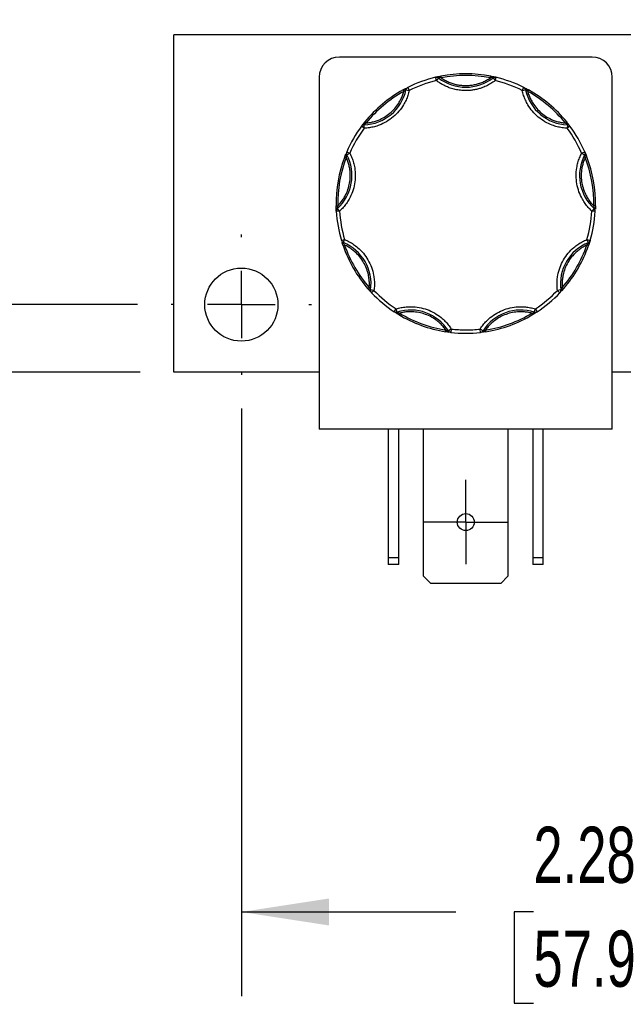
# Model space of a CAD drawing. Header units: inches. Extents: x 0.5 to 21.5, y 0.5 to 16.5.
# Tile 7 of 15: x 3.8 to 5.6, y 12 to 14.9. Entities that reach past the tile are written whole.
import ezdxf

# ---------------------------------------------------------------- set-up
doc = ezdxf.new("R2010")
doc.units = ezdxf.units.IN
doc.header["$LTSCALE"] = 2
doc.header["$MEASUREMENT"] = 0
doc.linetypes.add('SLD-Center', pattern=[0.75, 0.6, -0.05, 0.05, -0.05])
doc.linetypes.add('SLD-Solid', pattern=[0])
doc.layers.add('CENTER', color=40, linetype='SLD-Center')
doc.layers.add('DIMENSIONS', color=140, linetype='SLD-Solid', lineweight=25)
doc.styles.add('SLDTEXTSTYLE0', font='TXT', dxfattribs={"width": 0.7})
doc.dimstyles.new('SLDDIMSTYLE1', dxfattribs={"dimtxt": 0.169922, "dimasz": 0.26, "dimexe": 0, "dimexo": 0.0625, "dimgap": 0.04248, "dimtad": 0, "dimtih": 1, "dimtoh": 1, "dimrnd": 1e-09, "dimzin": 12, "dimdsep": 46, "dimtxsty": 'SLDTEXTSTYLE0', "dimsah": 1, "dimcen": 0.09, "dimadec": 0, "dimazin": 3, "dimtfac": 1, "dimtofl": 0, "dimtmove": 0, "dimatfit": 3, "dimfxl": 0, "dimfrac": 2, "dimtolj": 1, "dimtzin": 12, "dimarcsym": 0})
doc.dimstyles.new('SLDDIMSTYLE4', dxfattribs={"dimtxt": 0.169922, "dimasz": 0.26, "dimexe": 0, "dimexo": 0.0625, "dimgap": 0.04248, "dimtad": 0, "dimtih": 1, "dimtoh": 1, "dimrnd": 1e-09, "dimzin": 0, "dimdsep": 46, "dimtxsty": 'SLDTEXTSTYLE0', "dimsah": 1, "dimcen": 0.09, "dimadec": 0, "dimazin": 0, "dimtfac": 1, "dimtmove": 0, "dimatfit": 0, "dimfxl": 0, "dimfrac": 2, "dimtolj": 1, "dimtzin": 12, "dimarcsym": 0})

# ---------------------------------------------------------------- blocks, each defined once
blk = doc.blocks.new('_D_10')
at = {"layer": 'DIMENSIONS'}
for p, q in [((4.4218, 13.7286), (4.4218, 11.9849)), ((6.7018, 13.7286), (6.7018, 11.9849)), ((4.4218, 12.2349), (5.0584, 12.2349)), ((5.2887, 12.2349), (5.2317, 12.2349)), ((5.2317, 12.2349), (5.2317, 11.9648)), ((5.7937, 12.2349), (5.8507, 12.2349)), ((5.8507, 12.2349), (5.8507, 11.9648)), ((6.7018, 12.2349), (6.0239, 12.2349)), ((5.2317, 11.9648), (5.2887, 11.9648)), ((5.8507, 11.9648), (5.7937, 11.9648))]:
    blk.add_line(p, q, dxfattribs=at)
for points in [[(4.4218, 12.2349), (4.6818, 12.1949), (4.6818, 12.2749)], [(6.7018, 12.2349), (6.4418, 12.2749), (6.4418, 12.1949)]]:
    blk.add_solid(points, dxfattribs=at)
at = {"layer": 'DIMENSIONS', "char_height": 0.16667, "attachment_point": 1, "style": 'SLDTEXTSTYLE0'}
for s, insert in [('2.28', (5.2887, 12.4878)), ('57.9', (5.2887, 12.1797))]:
    blk.add_mtext(s, dxfattribs=dict(at, insert=insert))
blk = doc.blocks.new('_D_11')
at = {"layer": 'DIMENSIONS'}
for p, q in [((1.8643, 14.7798), (1.8073, 14.7798)), ((1.8073, 14.7798), (1.8073, 14.5098)), ((2.2279, 14.7798), (2.285, 14.7798)), ((2.285, 14.7798), (2.285, 14.5098)), ((2.5343, 14.7798), (3.0343, 14.7798)), ((3.0343, 14.7798), (3.0343, 14.0371)), ((1.8073, 14.5098), (1.8643, 14.5098)), ((2.285, 14.5098), (2.2279, 14.5098)), ((4.1133, 14.0371), (2.7843, 14.0371)), ((4.1218, 13.8371), (2.7843, 13.8371)), ((3.0343, 13.8371), (3.0343, 13.3371))]:
    blk.add_line(p, q, dxfattribs=at)
for points in [[(3.0343, 14.0371), (3.0743, 14.2971), (2.9943, 14.2971)], [(3.0343, 13.8371), (2.9943, 13.5771), (3.0743, 13.5771)]]:
    blk.add_solid(points, dxfattribs=at)
at = {"layer": 'DIMENSIONS', "char_height": 0.16667, "attachment_point": 1, "style": 'SLDTEXTSTYLE0'}
for s, insert in [('0.20', (1.7937, 15.0327)), ('5.1', (1.8643, 14.7246))]:
    blk.add_mtext(s, dxfattribs=dict(at, insert=insert))
blk = doc.blocks.new('SW_CENTERMARKSYMBOL_4')
at = {"layer": 'CENTER', "color": 0}
for p, q in [((0, 0.1), (0, 0.125)), ((0, 0), (0, 0.1)), ((-0.1, 0), (-0.125, 0)), ((0, 0), (-0.1, 0)), ((0, 0), (0, -0.1)), ((0, 0), (0.1, 0)), ((0.1, 0), (0.125, 0)), ((0, -0.1), (0, -0.125))]:
    blk.add_line(p, q, dxfattribs=at)
blk = doc.blocks.new('SW_CENTERMARKSYMBOL_6')
at = {"layer": 'CENTER', "color": 0}
for p, q in [((0, 0.2), (0, 0.2085)), ((0, 0), (0, 0.1)), ((-0.2, 0), (-0.2085, 0)), ((0, 0), (-0.1, 0)), ((0, 0), (0, -0.1)), ((0, 0), (0.1, 0)), ((0.2, 0), (0.2085, 0)), ((0, -0.2), (0, -0.2085))]:
    blk.add_line(p, q, dxfattribs=at)

msp = doc.modelspace()

# ---------------------------------------------------------------- linework, layer by layer
for p, q in [((4.2218, 13.8371), (4.2218, 14.8371)), ((6.8988, 14.8371), (4.2218, 14.8371)), ((5.4628, 14.7718), (4.7128, 14.7718)), ((4.6528, 14.7118), (4.6528, 13.6678)), ((5.0007, 14.7019), (4.9984, 14.7116)), ((5.0068, 14.7098), (5.0007, 14.7019)), ((5.0077, 14.7109), (5.0068, 14.7098)), ((5.0139, 14.715), (5.0149, 14.7101)), ((5.1608, 14.7101), (5.1617, 14.715)), ((5.1688, 14.7098), (5.1679, 14.7109)), ((5.1688, 14.7098), (5.1749, 14.7019)), ((5.1773, 14.7116), (5.1749, 14.7019)), ((5.5228, 13.6678), (5.5228, 14.7118)), ((4.9016, 14.6741), (4.904, 14.6697)), ((4.9103, 14.6747), (4.9089, 14.675)), ((4.9103, 14.6747), (4.9201, 14.6726)), ((4.9156, 14.6815), (4.9201, 14.6726)), ((5.2555, 14.6725), (5.26, 14.6815)), ((5.2555, 14.6725), (5.2653, 14.6746)), ((5.2667, 14.675), (5.2653, 14.6746)), ((5.2741, 14.6741), (5.2716, 14.6697)), ((4.7883, 14.5791), (4.7922, 14.576)), ((5.3873, 14.579), (5.3834, 14.5759)), ((4.7866, 14.5606), (4.7786, 14.5665)), ((4.7861, 14.572), (4.7862, 14.5706)), ((4.7866, 14.5606), (4.7862, 14.5706)), ((5.3894, 14.5705), (5.389, 14.5605)), ((5.397, 14.5665), (5.389, 14.5605)), ((5.3894, 14.5705), (5.3894, 14.5719)), ((4.7285, 14.4756), (4.7332, 14.4738)), ((4.7349, 14.4817), (4.7336, 14.481)), ((4.7345, 14.4903), (4.7437, 14.4863)), ((4.7349, 14.4817), (4.7437, 14.4863)), ((5.4318, 14.4862), (5.441, 14.4902)), ((5.4318, 14.4862), (5.4407, 14.4816)), ((5.442, 14.4809), (5.4407, 14.4816)), ((5.447, 14.4755), (5.4424, 14.4737)), ((4.7028, 14.33), (4.7078, 14.3301)), ((4.7057, 14.3232), (4.7067, 14.3221)), ((4.7134, 14.3147), (4.7067, 14.3221)), ((5.4688, 14.322), (5.4621, 14.3146)), ((5.4727, 14.3299), (5.4677, 14.33)), ((5.4688, 14.322), (5.4698, 14.3231)), ((4.7134, 14.3147), (4.7035, 14.3141)), ((5.4721, 14.314), (5.4621, 14.3146)), ((4.7187, 14.2274), (4.7283, 14.2303)), ((4.7245, 14.221), (4.7283, 14.2303)), ((5.4472, 14.2302), (5.4568, 14.2273)), ((5.4472, 14.2302), (5.451, 14.2209)), ((4.7236, 14.2123), (4.7283, 14.2139)), ((4.7245, 14.221), (4.724, 14.2197)), ((5.4519, 14.2122), (5.4472, 14.2138)), ((5.4515, 14.2196), (5.451, 14.2209)), ((4.7975, 14.0842), (4.8012, 14.0875)), ((5.378, 14.0842), (5.3742, 14.0875)), ((4.8041, 14.0809), (4.8055, 14.0807)), ((4.8154, 14.0793), (4.8055, 14.0807)), ((4.8154, 14.0793), (4.8082, 14.0725)), ((5.37, 14.0806), (5.36, 14.0793)), ((5.3673, 14.0724), (5.36, 14.0793)), ((5.37, 14.0806), (5.3714, 14.0808)), ((4.8756, 14.0159), (4.8811, 14.0242)), ((4.8841, 14.0147), (4.8811, 14.0242)), ((5.2913, 14.0146), (5.2943, 14.0242)), ((5.2943, 14.0242), (5.2999, 14.0158)), ((4.8841, 14.0147), (4.8846, 14.0133)), ((4.889, 14.0074), (4.8916, 14.0117)), ((5.2864, 14.0073), (5.2838, 14.0116)), ((5.2909, 14.0133), (5.2913, 14.0146)), ((5.0279, 13.9568), (5.0287, 13.9617)), ((5.0352, 13.9585), (5.0364, 13.9592)), ((5.0448, 13.9646), (5.0364, 13.9592)), ((5.0448, 13.9646), (5.0437, 13.9547)), ((5.1317, 13.9546), (5.1306, 13.9646)), ((5.139, 13.9592), (5.1306, 13.9646)), ((5.139, 13.9592), (5.1403, 13.9585)), ((5.1475, 13.9568), (5.1467, 13.9617)), ((4.6528, 13.8371), (4.2218, 13.8371)), ((5.5978, 13.8371), (5.5228, 13.8371)), ((5.5228, 13.6678), (4.6528, 13.6678)), ((4.8578, 13.6678), (4.8578, 13.287)), ((4.8888, 13.287), (4.8888, 13.6678)), ((4.9628, 13.231), (4.9628, 13.6678)), ((5.2128, 13.6678), (5.2128, 13.231)), ((5.2868, 13.6678), (5.2868, 13.287)), ((5.3178, 13.287), (5.3178, 13.6678)), ((4.8578, 13.287), (4.8888, 13.287)), ((4.8578, 13.287), (4.8578, 13.2658)), ((4.8888, 13.2658), (4.8578, 13.2658)), ((4.8888, 13.2658), (4.8888, 13.287)), ((5.2868, 13.287), (5.3178, 13.287)), ((5.2868, 13.287), (5.2868, 13.2658)), ((5.3178, 13.2658), (5.2868, 13.2658)), ((5.3178, 13.2658), (5.3178, 13.287)), ((4.984, 13.2098), (4.9628, 13.231)), ((5.1916, 13.2098), (4.984, 13.2098)), ((5.2128, 13.231), (5.1916, 13.2098))]:
    msp.add_line(p, q)
for centre, radius in [((4.4218, 14.0371), 0.1085), ((5.0878, 13.3918), 0.025)]:
    msp.add_circle(centre, radius)
for centre, radius, start, end in [((4.7128, 14.7118), 0.06, 90, 180), ((5.4628, 14.7118), 0.06, 0, 90), ((5.0878, 14.3371), 0.385, 103.4282, 116.5587), ((5.0007, 14.7019), 0.01, 89.9935, 103.4282), ((5.0007, 14.7019), 0.01, 52.3016, 89.9935), ((5.0046, 14.7097), 0.00332, 22.0762, 93.1049), ((5.0878, 14.8146), 0.1325, 232.3016, 307.6853), ((5.0878, 14.3371), 0.385, 78.9254, 101.0615), ((5.171, 14.7097), 0.00332, 86.882, 157.9108), ((5.1749, 14.7019), 0.01, 89.9935, 127.6853), ((5.1749, 14.7019), 0.01, 76.5587, 89.9935), ((5.0878, 14.3371), 0.385, 63.4282, 76.5587), ((4.7809, 14.7029), 0.1325, 272.3016, 347.6853), ((5.0878, 14.3371), 0.385, 118.9254, 141.0615), ((4.9121, 14.676), 0.00332, 126.882, 197.9108), ((4.9201, 14.6726), 0.01, 116.5587, 167.6853), ((5.2555, 14.6725), 0.01, 12.3016, 63.4282), ((5.3947, 14.7029), 0.1325, 192.3016, 267.6853), ((5.2635, 14.676), 0.00332, 342.0762, 53.1049), ((5.0878, 14.3371), 0.385, 38.9254, 61.0615), ((5.0878, 14.3371), 0.385, 143.4282, 156.5587), ((4.7866, 14.5606), 0.01, 92.3016, 143.4282), ((4.7846, 14.5691), 0.00332, 62.0762, 133.1049), ((5.391, 14.569), 0.00332, 46.882, 117.9108), ((5.389, 14.5605), 0.01, 36.5587, 87.6853), ((5.0878, 14.3371), 0.385, 23.4282, 36.5587), ((5.0878, 14.3371), 0.385, 158.9254, 181.0615), ((4.6175, 14.4201), 0.1325, 312.3016, 27.6853), ((4.7353, 14.4838), 0.00332, 166.882, 237.9108), ((4.7437, 14.4863), 0.01, 156.5587, 207.6853), ((5.558, 14.42), 0.1325, 152.3016, 227.6853), ((5.4318, 14.4862), 0.01, 332.3016, 23.4282), ((5.4402, 14.4837), 0.00332, 302.0762, 13.1049), ((5.0878, 14.3371), 0.385, 358.9254, 21.0615), ((4.7064, 14.3199), 0.00332, 102.0762, 173.1049), ((4.7134, 14.3147), 0.01, 132.3016, 183.4282), ((5.4621, 14.3146), 0.01, 356.5587, 47.6853), ((5.4691, 14.3198), 0.00332, 6.882, 77.9108), ((5.0878, 14.3371), 0.385, 183.4282, 196.5587), ((5.0878, 14.3371), 0.385, 343.4282, 356.5587), ((4.7283, 14.2303), 0.01, 196.5587, 247.6853), ((4.7235, 14.223), 0.00332, 206.882, 277.9108), ((5.0878, 14.3371), 0.385, 198.9254, 221.0615), ((4.6742, 14.0984), 0.1325, 352.3016, 67.6853), ((5.5013, 14.0983), 0.1325, 112.3016, 187.6853), ((5.0878, 14.3371), 0.385, 318.9254, 341.0615), ((5.4472, 14.2302), 0.01, 292.3016, 343.4282), ((5.452, 14.2229), 0.00332, 262.0762, 333.1049), ((4.8067, 14.0788), 0.00332, 142.0762, 213.1049), ((4.8154, 14.0793), 0.01, 172.3016, 223.4282), ((5.0878, 14.3371), 0.385, 223.4282, 236.5587), ((5.0878, 14.3371), 0.385, 303.4282, 316.5587), ((5.36, 14.0793), 0.01, 316.5587, 7.6853), ((5.3688, 14.0788), 0.00332, 326.882, 37.9108), ((4.8811, 14.0242), 0.01, 236.5587, 269.9935), ((4.8821, 14.0155), 0.00332, 246.882, 317.9108), ((4.8811, 14.0242), 0.01, 269.9935, 287.6853), ((4.9244, 13.8884), 0.1325, 32.3016, 107.6853), ((5.0878, 14.3371), 0.385, 238.9254, 261.0615), ((5.251, 13.8884), 0.1325, 72.3016, 147.6853), ((5.0878, 14.3371), 0.385, 278.9254, 301.0615), ((5.2933, 14.0155), 0.00332, 222.0762, 293.1049), ((5.2943, 14.0242), 0.01, 252.3016, 269.9935), ((5.2943, 14.0242), 0.01, 269.9935, 303.4282), ((5.0385, 13.9586), 0.00332, 182.0762, 253.1049), ((5.0448, 13.9646), 0.01, 212.3016, 263.4282), ((5.0878, 14.3371), 0.385, 263.4282, 276.5587), ((5.1306, 13.9646), 0.01, 276.5587, 327.6853), ((5.137, 13.9586), 0.00332, 286.882, 357.9108)]:
    msp.add_arc(centre, radius, start, end)
for points in [[(5.0007, 14.7019), (4.9728, 14.6952), (4.9457, 14.6854), (4.9201, 14.6726)], [(5.0149, 14.7101), (5.0122, 14.7104), (5.0096, 14.7107), (5.0077, 14.7109)], [(5.1608, 14.7101), (5.1126, 14.7195), (5.063, 14.7195), (5.0149, 14.7101)], [(5.1679, 14.7109), (5.166, 14.7107), (5.1634, 14.7104), (5.1608, 14.7101)], [(5.2555, 14.6725), (5.2299, 14.6853), (5.2028, 14.6952), (5.1749, 14.7019)], [(4.904, 14.6697), (4.861, 14.646), (4.823, 14.6141), (4.7922, 14.576)], [(4.9089, 14.675), (4.9075, 14.6736), (4.9058, 14.6717), (4.904, 14.6697)], [(5.2716, 14.6697), (5.2698, 14.6716), (5.2681, 14.6735), (5.2667, 14.675)], [(5.3834, 14.5759), (5.3525, 14.6141), (5.3146, 14.6459), (5.2716, 14.6697)], [(4.7866, 14.5606), (4.7695, 14.5375), (4.7551, 14.5126), (4.7437, 14.4863)], [(4.7922, 14.576), (4.79, 14.5745), (4.7878, 14.5731), (4.7861, 14.572)], [(5.3894, 14.5719), (5.3878, 14.573), (5.3856, 14.5745), (5.3834, 14.5759)], [(5.4318, 14.4862), (5.4204, 14.5125), (5.4061, 14.5375), (5.389, 14.5605)], [(4.7332, 14.4738), (4.7155, 14.428), (4.7069, 14.3792), (4.7078, 14.3301)], [(4.7336, 14.481), (4.7334, 14.479), (4.7333, 14.4764), (4.7332, 14.4738)], [(5.4424, 14.4737), (5.4423, 14.4763), (5.4421, 14.4789), (5.442, 14.4809)], [(5.4677, 14.33), (5.4686, 14.3791), (5.46, 14.4279), (5.4424, 14.4737)], [(4.7078, 14.3301), (4.707, 14.3276), (4.7063, 14.3251), (4.7057, 14.3232)], [(5.4698, 14.3231), (5.4692, 14.325), (5.4685, 14.3275), (5.4677, 14.33)], [(4.7134, 14.3147), (4.7152, 14.2861), (4.7201, 14.2577), (4.7283, 14.2303)], [(5.4472, 14.2302), (5.4554, 14.2577), (5.4604, 14.286), (5.4621, 14.3146)], [(4.724, 14.2197), (4.7251, 14.2181), (4.7267, 14.216), (4.7283, 14.2139)], [(4.7283, 14.2139), (4.7442, 14.1674), (4.769, 14.1245), (4.8012, 14.0875)], [(5.3742, 14.0875), (5.4065, 14.1245), (5.4313, 14.1674), (5.4472, 14.2138)], [(5.4472, 14.2138), (5.4488, 14.2159), (5.4504, 14.218), (5.4515, 14.2196)], [(4.8012, 14.0875), (4.8023, 14.0851), (4.8033, 14.0827), (4.8041, 14.0809)], [(5.3714, 14.0808), (5.3722, 14.0826), (5.3732, 14.085), (5.3742, 14.0875)], [(4.8154, 14.0793), (4.8351, 14.0585), (4.8572, 14.04), (4.8811, 14.0242)], [(5.2943, 14.0242), (5.3183, 14.04), (5.3403, 14.0585), (5.36, 14.0793)], [(4.8846, 14.0133), (4.8836, 14.0134), (4.8824, 14.0135), (4.8811, 14.0137)], [(4.8846, 14.0133), (4.8865, 14.0128), (4.889, 14.0122), (4.8916, 14.0117)], [(4.8916, 14.0117), (4.9337, 13.9863), (4.9802, 13.9694), (5.0287, 13.9617)], [(5.1467, 13.9617), (5.1952, 13.9693), (5.2418, 13.9863), (5.2838, 14.0116)], [(5.2838, 14.0116), (5.2864, 14.0122), (5.289, 14.0128), (5.2909, 14.0133)], [(5.2943, 14.0137), (5.2931, 14.0135), (5.2919, 14.0134), (5.2909, 14.0133)], [(5.0287, 13.9617), (5.0311, 13.9605), (5.0334, 13.9593), (5.0352, 13.9585)], [(5.0448, 13.9646), (5.0591, 13.963), (5.0734, 13.9621), (5.0877, 13.9621)], [(5.0877, 13.9621), (5.1021, 13.9621), (5.1164, 13.9629), (5.1306, 13.9646)], [(5.1403, 13.9585), (5.142, 13.9593), (5.1444, 13.9605), (5.1467, 13.9617)]]:
    msp.add_open_spline(points, degree=3)
for points, knots in [([(4.9984, 14.7116), (4.9989, 14.7117), (4.9998, 14.7119), (5.0012, 14.7123), (5.0027, 14.7126), (5.0039, 14.7129), (5.0044, 14.713)], [0, 0, 0, 0, 0.2912416, 0.5002174, 0.7620959, 1, 1, 1, 1]), ([(5.0878, 14.6721), (5.0852, 14.6722), (5.08, 14.6722), (5.0722, 14.6729), (5.0645, 14.674), (5.0568, 14.6755), (5.0492, 14.6774), (5.0405, 14.6801), (5.0308, 14.6839), (5.0202, 14.689), (5.0101, 14.6949), (5.0038, 14.6995), (5.0007, 14.7019)], [0, 0, 0, 0, 0.083729, 0.166966, 0.249962, 0.332971, 0.416246, 0.500037, 0.625413, 0.749962, 0.87454, 1, 1, 1, 1]), ([(5.0012, 14.7118), (5.0018, 14.7118), (5.004, 14.7121), (5.0062, 14.7114), (5.0077, 14.7109)], [0, 0, 0, 0, 0.286564, 1, 1, 1, 1]), ([(5.0044, 14.713), (5.0049, 14.7131), (5.006, 14.7133), (5.0078, 14.7137), (5.0097, 14.7141), (5.0117, 14.7145), (5.0132, 14.7148), (5.0139, 14.715)], [0, 0, 0, 0, 0.188808, 0.379511, 0.575987, 0.781785, 1, 1, 1, 1]), ([(5.0149, 14.7101), (5.0167, 14.7089), (5.0202, 14.7064), (5.0258, 14.7032), (5.0315, 14.7002), (5.0374, 14.6975), (5.0434, 14.6951), (5.0516, 14.6922), (5.062, 14.6895), (5.0749, 14.6875), (5.0835, 14.6873), (5.0878, 14.6871)], [0, 0, 0, 0, 0.083669, 0.16692, 0.249971, 0.333036, 0.416334, 0.500079, 0.666948, 0.833009, 1, 1, 1, 1]), ([(5.0878, 14.6871), (5.09, 14.6872), (5.0943, 14.6872), (5.1007, 14.6877), (5.1072, 14.6885), (5.1135, 14.6897), (5.1198, 14.6911), (5.1281, 14.6935), (5.1383, 14.6973), (5.1499, 14.7029), (5.1571, 14.7077), (5.1608, 14.7101)], [0, 0, 0, 0, 0.083669, 0.16692, 0.249971, 0.333036, 0.416334, 0.500079, 0.666948, 0.833009, 1, 1, 1, 1]), ([(5.1749, 14.7019), (5.1728, 14.7003), (5.1687, 14.6972), (5.1621, 14.6929), (5.1553, 14.689), (5.1484, 14.6855), (5.1412, 14.6824), (5.1326, 14.6792), (5.1226, 14.6763), (5.1112, 14.6739), (5.0995, 14.6724), (5.0917, 14.6722), (5.0878, 14.6721)], [0, 0, 0, 0, 0.083729, 0.166966, 0.249962, 0.332971, 0.416246, 0.500037, 0.625413, 0.749962, 0.87454, 1, 1, 1, 1]), ([(5.1617, 14.715), (5.1626, 14.7148), (5.1644, 14.7144), (5.1669, 14.7139), (5.1692, 14.7134), (5.1705, 14.7131), (5.1712, 14.713)], [0, 0, 0, 0, 0.270747, 0.52324, 0.763872, 1, 1, 1, 1]), ([(5.1679, 14.7109), (5.1695, 14.7114), (5.1716, 14.712), (5.1738, 14.7118), (5.1744, 14.7118)], [0, 0, 0, 0, 0.713331, 1, 1, 1, 1]), ([(5.1712, 14.713), (5.1718, 14.7129), (5.1729, 14.7126), (5.1744, 14.7123), (5.1758, 14.7119), (5.1767, 14.7117), (5.1773, 14.7116)], [0, 0, 0, 0, 0.2361294, 0.4989929, 0.7125421, 1, 1, 1, 1]), ([(4.9201, 14.6726), (4.9195, 14.6701), (4.9184, 14.6651), (4.9161, 14.6579), (4.9136, 14.6508), (4.9106, 14.6438), (4.9073, 14.637), (4.9009, 14.6255), (4.8901, 14.6103), (4.8729, 14.5933), (4.8532, 14.5793), (4.834, 14.5702), (4.8167, 14.5647), (4.8018, 14.5616), (4.7917, 14.5609), (4.7866, 14.5606)], [0, 0, 0, 0, 0.040712, 0.081199, 0.121575, 0.161957, 0.202462, 0.243205, 0.371568, 0.500042, 0.628406, 0.75688, 0.838051, 0.918781, 1, 1, 1, 1]), ([(4.7922, 14.576), (4.7943, 14.5762), (4.7985, 14.5766), (4.8047, 14.5776), (4.8109, 14.579), (4.817, 14.5806), (4.823, 14.5825), (4.8331, 14.5864), (4.8469, 14.5933), (4.8631, 14.6049), (4.8774, 14.6188), (4.8878, 14.6329), (4.8952, 14.646), (4.9003, 14.6576), (4.9028, 14.6657), (4.904, 14.6697)], [0, 0, 0, 0, 0.040848, 0.081503, 0.122064, 0.162633, 0.203311, 0.244196, 0.372048, 0.500037, 0.627888, 0.755877, 0.837356, 0.918461, 1, 1, 1, 1]), ([(4.9016, 14.6741), (4.9024, 14.6745), (4.9039, 14.6754), (4.9062, 14.6766), (4.9083, 14.6777), (4.9095, 14.6784), (4.9101, 14.6787)], [0, 0, 0, 0, 0.270747, 0.52324, 0.763872, 1, 1, 1, 1]), ([(5.389, 14.5605), (5.3864, 14.5606), (5.3814, 14.5609), (5.3738, 14.5618), (5.3664, 14.5631), (5.359, 14.5649), (5.3517, 14.567), (5.3393, 14.5713), (5.3224, 14.5793), (5.3027, 14.5932), (5.2855, 14.6102), (5.2732, 14.6275), (5.2648, 14.6436), (5.2592, 14.6578), (5.2567, 14.6676), (5.2555, 14.6725)], [0, 0, 0, 0, 0.040712, 0.081199, 0.121575, 0.161957, 0.202462, 0.243205, 0.371568, 0.500042, 0.628406, 0.75688, 0.838051, 0.918781, 1, 1, 1, 1]), ([(5.26, 14.6815), (5.2605, 14.6812), (5.2613, 14.6808), (5.2626, 14.6801), (5.2639, 14.6795), (5.265, 14.6789), (5.2655, 14.6786)], [0, 0, 0, 0, 0.291242, 0.500217, 0.762096, 1, 1, 1, 1]), ([(5.2655, 14.6786), (5.266, 14.6784), (5.2669, 14.6779), (5.2685, 14.677), (5.2703, 14.6761), (5.2721, 14.6751), (5.2734, 14.6744), (5.2741, 14.6741)], [0, 0, 0, 0, 0.188808, 0.379511, 0.575987, 0.781785, 1, 1, 1, 1]), ([(5.2716, 14.6697), (5.2722, 14.6676), (5.2734, 14.6636), (5.2755, 14.6576), (5.2779, 14.6518), (5.2805, 14.6461), (5.2835, 14.6405), (5.289, 14.6312), (5.2982, 14.6188), (5.3124, 14.6048), (5.3286, 14.5932), (5.3443, 14.5854), (5.3585, 14.5804), (5.3708, 14.5774), (5.3792, 14.5764), (5.3834, 14.5759)], [0, 0, 0, 0, 0.040848, 0.081503, 0.122064, 0.162633, 0.203311, 0.244196, 0.372048, 0.500037, 0.627888, 0.755877, 0.837356, 0.918461, 1, 1, 1, 1]), ([(4.7823, 14.5715), (4.7826, 14.5719), (4.7833, 14.5728), (4.7844, 14.5742), (4.7856, 14.5757), (4.7869, 14.5774), (4.7878, 14.5785), (4.7883, 14.5791)], [0, 0, 0, 0, 0.188808, 0.379511, 0.575987, 0.781785, 1, 1, 1, 1]), ([(5.3873, 14.579), (5.3879, 14.5783), (5.389, 14.5769), (5.3906, 14.5749), (5.392, 14.573), (5.3929, 14.572), (5.3933, 14.5714)], [0, 0, 0, 0, 0.270747, 0.52324, 0.763872, 1, 1, 1, 1]), ([(4.7786, 14.5665), (4.7789, 14.567), (4.7794, 14.5677), (4.7803, 14.5689), (4.7812, 14.5701), (4.782, 14.571), (4.7823, 14.5715)], [0, 0, 0, 0, 0.291242, 0.500217, 0.762096, 1, 1, 1, 1]), ([(4.7078, 14.3301), (4.7093, 14.3316), (4.7122, 14.3346), (4.7163, 14.3394), (4.7202, 14.3444), (4.7238, 14.3496), (4.7272, 14.3549), (4.7325, 14.3644), (4.7386, 14.3785), (4.7436, 14.3978), (4.7455, 14.4177), (4.7445, 14.4352), (4.7417, 14.45), (4.7382, 14.4622), (4.7349, 14.4699), (4.7332, 14.4738)], [0, 0, 0, 0, 0.040848, 0.081503, 0.122064, 0.162633, 0.203311, 0.244196, 0.372048, 0.500037, 0.627888, 0.755877, 0.837356, 0.918461, 1, 1, 1, 1]), ([(4.7437, 14.4863), (4.7449, 14.484), (4.7472, 14.4795), (4.7501, 14.4725), (4.7527, 14.4654), (4.7549, 14.4582), (4.7568, 14.4508), (4.7592, 14.4379), (4.7607, 14.4193), (4.7585, 14.3952), (4.7524, 14.3718), (4.7435, 14.3526), (4.7338, 14.3372), (4.7244, 14.3253), (4.7171, 14.3182), (4.7134, 14.3147)], [0, 0, 0, 0, 0.040712, 0.081199, 0.121575, 0.161957, 0.202462, 0.243205, 0.371568, 0.500042, 0.628406, 0.75688, 0.838051, 0.918781, 1, 1, 1, 1]), ([(4.7285, 14.4756), (4.7289, 14.4764), (4.7295, 14.4781), (4.7305, 14.4805), (4.7313, 14.4827), (4.7319, 14.4839), (4.7321, 14.4846)], [0, 0, 0, 0, 0.270747, 0.52324, 0.763872, 1, 1, 1, 1]), ([(5.4621, 14.3146), (5.4602, 14.3164), (5.4565, 14.3198), (5.4514, 14.3254), (5.4465, 14.3312), (5.4419, 14.3372), (5.4377, 14.3435), (5.431, 14.3548), (5.4232, 14.3718), (5.417, 14.3951), (5.4148, 14.4192), (5.4165, 14.4404), (5.4204, 14.4581), (5.4252, 14.4726), (5.4296, 14.4817), (5.4318, 14.4862)], [0, 0, 0, 0, 0.040712, 0.081199, 0.121575, 0.161957, 0.202462, 0.243205, 0.371568, 0.500042, 0.628406, 0.75688, 0.838051, 0.918781, 1, 1, 1, 1]), ([(5.4424, 14.4737), (5.4415, 14.4718), (5.4398, 14.4679), (5.4376, 14.462), (5.4356, 14.456), (5.434, 14.4499), (5.4327, 14.4437), (5.4309, 14.433), (5.43, 14.4176), (5.432, 14.3978), (5.4369, 14.3785), (5.4439, 14.3624), (5.4516, 14.3494), (5.459, 14.3392), (5.4648, 14.3331), (5.4677, 14.33)], [0, 0, 0, 0, 0.040848, 0.081503, 0.122064, 0.162633, 0.203311, 0.244196, 0.372048, 0.500037, 0.627888, 0.755877, 0.837356, 0.918461, 1, 1, 1, 1]), ([(5.441, 14.4902), (5.4412, 14.4897), (5.4416, 14.4889), (5.4422, 14.4875), (5.4428, 14.4861), (5.4432, 14.485), (5.4435, 14.4845)], [0, 0, 0, 0, 0.291242, 0.500217, 0.762096, 1, 1, 1, 1]), ([(5.4435, 14.4845), (5.4437, 14.484), (5.4441, 14.483), (5.4447, 14.4813), (5.4455, 14.4795), (5.4462, 14.4775), (5.4468, 14.4762), (5.447, 14.4755)], [0, 0, 0, 0, 0.188808, 0.379511, 0.575987, 0.781785, 1, 1, 1, 1]), ([(4.7031, 14.3203), (4.7031, 14.3209), (4.7031, 14.3219), (4.703, 14.3237), (4.7029, 14.3257), (4.7029, 14.3278), (4.7028, 14.3292), (4.7028, 14.33)], [0, 0, 0, 0, 0.188808, 0.379511, 0.575987, 0.781785, 1, 1, 1, 1]), ([(4.7035, 14.3141), (4.7034, 14.3146), (4.7034, 14.3156), (4.7033, 14.317), (4.7032, 14.3185), (4.7032, 14.3197), (4.7031, 14.3203)], [0, 0, 0, 0, 0.291242, 0.500217, 0.762096, 1, 1, 1, 1]), ([(5.4727, 14.3299), (5.4727, 14.329), (5.4726, 14.3272), (5.4726, 14.3246), (5.4725, 14.3223), (5.4724, 14.3209), (5.4724, 14.3202)], [0, 0, 0, 0, 0.270747, 0.52324, 0.763872, 1, 1, 1, 1]), ([(4.7283, 14.2303), (4.7307, 14.2293), (4.7353, 14.2273), (4.7421, 14.2238), (4.7487, 14.22), (4.755, 14.2159), (4.7611, 14.2114), (4.7713, 14.2032), (4.7844, 14.1899), (4.7982, 14.17), (4.8085, 14.1481), (4.8141, 14.1277), (4.8165, 14.1097), (4.817, 14.0945), (4.816, 14.0844), (4.8154, 14.0793)], [0, 0, 0, 0, 0.040712, 0.081199, 0.121575, 0.161957, 0.202462, 0.243205, 0.371568, 0.500042, 0.628406, 0.75688, 0.838051, 0.918781, 1, 1, 1, 1]), ([(5.36, 14.0793), (5.3597, 14.0818), (5.3591, 14.0868), (5.3587, 14.0944), (5.3587, 14.102), (5.3591, 14.1096), (5.3599, 14.1171), (5.362, 14.13), (5.367, 14.1481), (5.3773, 14.1699), (5.3911, 14.1898), (5.406, 14.2049), (5.4204, 14.216), (5.4333, 14.224), (5.4426, 14.2281), (5.4472, 14.2302)], [0, 0, 0, 0, 0.040712, 0.081199, 0.121575, 0.161957, 0.202462, 0.243205, 0.371568, 0.500042, 0.628406, 0.75688, 0.838051, 0.918781, 1, 1, 1, 1]), ([(4.7236, 14.2123), (4.7233, 14.2131), (4.7227, 14.2148), (4.7219, 14.2173), (4.7212, 14.2195), (4.7208, 14.2208), (4.7206, 14.2215)], [0, 0, 0, 0, 0.270747, 0.52324, 0.763872, 1, 1, 1, 1]), ([(4.8012, 14.0875), (4.8014, 14.0896), (4.8017, 14.0938), (4.8018, 14.1002), (4.8015, 14.1065), (4.801, 14.1127), (4.8001, 14.119), (4.7981, 14.1296), (4.7937, 14.1444), (4.7851, 14.1624), (4.7738, 14.1789), (4.7618, 14.1916), (4.7501, 14.2011), (4.7396, 14.2082), (4.7321, 14.212), (4.7283, 14.2139)], [0, 0, 0, 0, 0.040848, 0.081503, 0.122064, 0.162633, 0.203311, 0.244196, 0.372048, 0.500037, 0.627888, 0.755877, 0.837356, 0.918461, 1, 1, 1, 1]), ([(5.4472, 14.2138), (5.4453, 14.2129), (5.4415, 14.211), (5.436, 14.2079), (5.4307, 14.2046), (5.4255, 14.2009), (5.4205, 14.1971), (5.4123, 14.19), (5.4017, 14.1788), (5.3904, 14.1624), (5.3818, 14.1444), (5.3768, 14.1276), (5.3744, 14.1127), (5.3735, 14.1001), (5.374, 14.0917), (5.3742, 14.0875)], [0, 0, 0, 0, 0.040848, 0.081503, 0.122064, 0.162633, 0.203311, 0.244196, 0.372048, 0.500037, 0.627888, 0.755877, 0.837356, 0.918461, 1, 1, 1, 1]), ([(5.455, 14.2214), (5.4548, 14.2209), (5.4545, 14.2198), (5.4539, 14.2181), (5.4533, 14.2163), (5.4526, 14.2143), (5.4522, 14.2129), (5.4519, 14.2122)], [0, 0, 0, 0, 0.188808, 0.379511, 0.575987, 0.781785, 1, 1, 1, 1]), ([(5.4568, 14.2273), (5.4566, 14.2268), (5.4564, 14.2259), (5.4559, 14.2245), (5.4555, 14.2231), (5.4551, 14.2219), (5.455, 14.2214)], [0, 0, 0, 0, 0.291242, 0.500217, 0.762096, 1, 1, 1, 1]), ([(4.8039, 14.077), (4.8036, 14.0774), (4.8028, 14.0782), (4.8016, 14.0795), (4.8003, 14.081), (4.7989, 14.0826), (4.798, 14.0837), (4.7975, 14.0842)], [0, 0, 0, 0, 0.188808, 0.379511, 0.575987, 0.781785, 1, 1, 1, 1]), ([(5.378, 14.0842), (5.3774, 14.0835), (5.3762, 14.0821), (5.3745, 14.0802), (5.3729, 14.0784), (5.372, 14.0774), (5.3715, 14.0769)], [0, 0, 0, 0, 0.270747, 0.52324, 0.763872, 1, 1, 1, 1]), ([(4.8082, 14.0725), (4.8078, 14.0729), (4.8072, 14.0735), (4.8062, 14.0746), (4.8051, 14.0757), (4.8043, 14.0766), (4.8039, 14.077)], [0, 0, 0, 0, 0.291242, 0.500217, 0.762096, 1, 1, 1, 1]), ([(4.8811, 14.0242), (4.8835, 14.0249), (4.8884, 14.0264), (4.8958, 14.0281), (4.9033, 14.0294), (4.9108, 14.0304), (4.9184, 14.0309), (4.9315, 14.0311), (4.9501, 14.0293), (4.9734, 14.023), (4.9953, 14.0129), (5.0128, 14.0008), (5.0262, 13.9885), (5.0363, 13.9772), (5.042, 13.9688), (5.0448, 13.9646)], [0, 0, 0, 0, 0.040712, 0.081199, 0.121575, 0.161957, 0.202462, 0.243205, 0.371568, 0.500042, 0.628406, 0.75688, 0.838051, 0.918781, 1, 1, 1, 1]), ([(5.1306, 13.9646), (5.132, 13.9667), (5.1348, 13.971), (5.1393, 13.977), (5.1442, 13.9828), (5.1494, 13.9884), (5.1548, 13.9936), (5.1647, 14.0022), (5.1801, 14.0128), (5.2021, 14.0229), (5.2254, 14.0293), (5.2465, 14.0313), (5.2647, 14.0305), (5.2797, 14.0283), (5.2895, 14.0256), (5.2943, 14.0242)], [0, 0, 0, 0, 0.040712, 0.081199, 0.121575, 0.161957, 0.202462, 0.243205, 0.371568, 0.500042, 0.628406, 0.75688, 0.838051, 0.918781, 1, 1, 1, 1]), ([(4.8808, 14.0125), (4.8803, 14.0128), (4.8793, 14.0134), (4.8781, 14.0143), (4.8768, 14.0151), (4.876, 14.0156), (4.8756, 14.0159)], [0, 0, 0, 0, 0.2361294, 0.4989929, 0.7125421, 1, 1, 1, 1]), ([(4.889, 14.0074), (4.8882, 14.0079), (4.8867, 14.0088), (4.8845, 14.0101), (4.8825, 14.0114), (4.8814, 14.0121), (4.8808, 14.0125)], [0, 0, 0, 0, 0.270747, 0.52324, 0.763872, 1, 1, 1, 1]), ([(5.0287, 13.9617), (5.0275, 13.9635), (5.025, 13.9669), (5.021, 13.9717), (5.0168, 13.9764), (5.0123, 13.9809), (5.0076, 13.9851), (4.9992, 13.992), (4.9864, 14.0005), (4.9682, 14.0087), (4.949, 14.0141), (4.9316, 14.0161), (4.9165, 14.0159), (4.9039, 14.0146), (4.8957, 14.0126), (4.8916, 14.0117)], [0, 0, 0, 0, 0.040848, 0.081503, 0.122064, 0.162633, 0.203311, 0.244196, 0.372048, 0.500037, 0.627888, 0.755877, 0.837356, 0.918461, 1, 1, 1, 1]), ([(5.2838, 14.0116), (5.2818, 14.0121), (5.2777, 14.0132), (5.2715, 14.0143), (5.2652, 14.0152), (5.2589, 14.0157), (5.2526, 14.0159), (5.2418, 14.0158), (5.2265, 14.0141), (5.2073, 14.0087), (5.1891, 14.0005), (5.1745, 13.9908), (5.1631, 13.981), (5.1543, 13.9719), (5.1492, 13.9651), (5.1467, 13.9617)], [0, 0, 0, 0, 0.040848, 0.081503, 0.122064, 0.162633, 0.203311, 0.244196, 0.372048, 0.500037, 0.627888, 0.755877, 0.837356, 0.918461, 1, 1, 1, 1]), ([(5.2946, 14.0124), (5.2942, 14.0121), (5.2933, 14.0116), (5.2918, 14.0106), (5.2901, 14.0096), (5.2883, 14.0085), (5.2871, 14.0077), (5.2864, 14.0073)], [0, 0, 0, 0, 0.188808, 0.379511, 0.575987, 0.781785, 1, 1, 1, 1]), ([(5.2999, 14.0158), (5.2994, 14.0155), (5.2986, 14.015), (5.2974, 14.0142), (5.2961, 14.0134), (5.2951, 14.0127), (5.2946, 14.0124)], [0, 0, 0, 0, 0.2912416, 0.5002174, 0.7620959, 1, 1, 1, 1]), ([(5.0375, 13.9554), (5.037, 13.9555), (5.0359, 13.9556), (5.0341, 13.9559), (5.0322, 13.9562), (5.0301, 13.9565), (5.0287, 13.9567), (5.0279, 13.9568)], [0, 0, 0, 0, 0.188808, 0.379511, 0.575987, 0.781785, 1, 1, 1, 1]), ([(5.0437, 13.9547), (5.0432, 13.9547), (5.0423, 13.9548), (5.0408, 13.955), (5.0393, 13.9552), (5.0381, 13.9553), (5.0375, 13.9554)], [0, 0, 0, 0, 0.291242, 0.500217, 0.762096, 1, 1, 1, 1]), ([(5.1475, 13.9568), (5.1466, 13.9566), (5.1448, 13.9564), (5.1423, 13.956), (5.1399, 13.9557), (5.1386, 13.9555), (5.1379, 13.9554)], [0, 0, 0, 0, 0.2707474, 0.5232404, 0.7638719, 1, 1, 1, 1])]:
    msp.add_open_spline(points, degree=3, knots=knots)

# ---------------------------------------------------------------- block references
at = {"layer": 'CENTER'}
for name, p in [('SW_CENTERMARKSYMBOL_6', (4.4218, 14.0371)), ('SW_CENTERMARKSYMBOL_4', (5.0878, 13.3918))]:
    msp.add_blockref(name, p, dxfattribs=at)

# ---------------------------------------------------------------- dimensions: what is measured, and where the dimension line sits
at = {"layer": 'DIMENSIONS'}
dim = msp.add_linear_dim(base=(3.0343, 14.0371), p1=(4.2218, 13.8371), p2=(4.2133, 14.0371), angle=90, dimstyle='SLDDIMSTYLE4', dxfattribs=at)
dim.commit()
dim.dimension.update_dxf_attribs({"geometry": '_D_11', "text_midpoint": (3.0343, 14.7798), "dimtype": 160})
dim = msp.add_linear_dim(base=(6.7018, 12.2349), p1=(4.4218, 13.8286), p2=(6.7018, 13.8286), dimstyle='SLDDIMSTYLE1', dxfattribs=at)
dim.commit()
dim.dimension.update_dxf_attribs({"geometry": '_D_10', "text_midpoint": (5.5412, 12.2349), "dimtype": 160})

doc.saveas('drawing.dxf')
